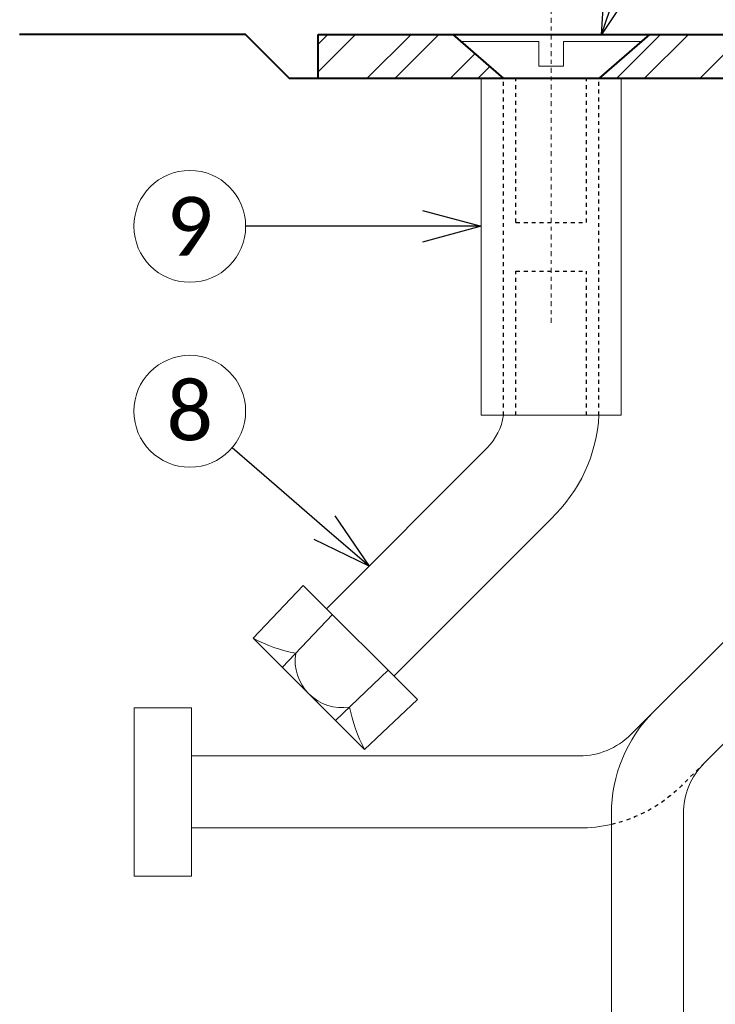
# Model space of a CAD drawing. Header units: metres. Extents: x -138 to 797, y -50 to 519.
# Tile 209 of 256: x 53 to 71, y 358 to 383. Entities that reach past the tile are written whole.
import ezdxf
from ezdxf import colors
from ezdxf.entities.mleader import LeaderData, LeaderLine
from ezdxf.enums import TextEntityAlignment as Align
from ezdxf.math import Vec2, Vec3

# ---------------------------------------------------------------- set-up
doc = ezdxf.new("R2010")
doc.units = ezdxf.units.M
doc.header["$MEASUREMENT"] = 0
doc.linetypes.add('Wisdot2', pattern=[0.125, 0.0625, -0.0625])
doc.linetypes.add('Wisdot4', pattern=[0.28125, 0.125, -0.0625, 0.03125, -0.0625])
for name, color, linetype, lineweight in [('B_ANNO_DIM', 7, 'Continuous', 18), ('B_ANNO_SYMB', 7, 'Continuous', 18), ('B_ANNO_TEXT', 7, 'Continuous', 18), ('B_CNTR', 1, 'Wisdot4', 18), ('B_DETAIL', 7, 'Continuous', 18), ('B_DETAIL_HIDDEN', 7, 'Wisdot2', 25), ('B_DETAIL_OBJ', 7, 'Continuous', 40), ('B_STEEL', 92, 'Continuous', 18)]:
    doc.layers.add(name, color=color, linetype=linetype, lineweight=lineweight)
doc.styles.add('Annotative', font='calibri.ttf', dxfattribs={"height": 0.0625})
doc.styles.get("Standard").update_dxf_attribs({"font": 'calibri.ttf'})
doc.dimstyles.new('Annotative', dxfattribs={"dimscale": 0, "dimtxt": 0.0625, "dimasz": 0.0625, "dimexe": 0.03125, "dimexo": 0.03125, "dimgap": 0.03125, "dimtad": 1, "dimdec": 3, "dimzin": 3, "dimdsep": 46, "dimlunit": 4, "dimtxsty": 'Standard', "dimblk": 'OPEN30', "dimcen": 0.03125, "dimaunit": 1, "dimadec": 0, "dimazin": 3, "dimtfac": 0.75, "dimtdec": 3, "dimtofl": 0, "dimtmove": 0, "dimatfit": 3, "dimldrblk": 'OPEN30', "dimfxl": 1, "dimtfill": 1, "dimfrac": 1, "dimtolj": 1, "dimtzin": 0, "dimarcsym": 0})

# ---------------------------------------------------------------- blocks, each defined once
blk = doc.blocks.new('_Open30')
at = {"color": 0, "linetype": 'ByBlock', "lineweight": -2}
for p, q in [((-1, 0.268), (0, 0)), ((0, 0), (-1, -0.268)), ((0, 0), (-1, 0))]:
    blk.add_line(p, q, dxfattribs=at)
blk = doc.blocks.new('*D5673')
at = {"layer": 'B_ANNO_DIM', "color": 0, "lineweight": -2, "transparency": 16777216}
for p, q in [((173.261, 116.257), (173.261, 129.796)), ((245.261, 116.257), (245.261, 129.796)), ((174.761, 129.046), (243.761, 129.046))]:
    blk.add_line(p, q, dxfattribs=at)
at = {"layer": 'Defpoints', "color": 0, "transparency": 16777216}
for p in [(245.261, 129.046), (173.261, 115.507), (245.261, 115.507)]:
    blk.add_point(p, dxfattribs=at)
at = {"layer": 'B_ANNO_DIM', "color": 0, "lineweight": -2, "transparency": 16777216, "xscale": 1.5, "yscale": 1.5, "zscale": 1.5, "rotation": 180}
blk.add_blockref('_Open30', (173.261, 129.046), dxfattribs=at)
at = {"layer": 'B_ANNO_DIM', "color": 0, "lineweight": -2, "transparency": 16777216, "xscale": 1.5, "yscale": 1.5, "zscale": 1.5}
blk.add_blockref('_Open30', (245.261, 129.046), dxfattribs=at)
at = {"layer": 'B_ANNO_DIM', "color": 0, "transparency": 16777216, "insert": (209.261, 130.554), "char_height": 1.5, "attachment_point": 5, "bg_fill": 3, "box_fill_scale": 1.25, "bg_fill_color": 256, "bg_fill_true_color": 13158600, "bg_fill_transparency": 0}
blk.add_mtext('\\A1;2\'-2"', dxfattribs=at)
blk = doc.blocks.new('*D5775')
at = {"layer": 'B_ANNO_DIM', "color": 0, "lineweight": -2, "transparency": 16777216}
for p, q in [((191.153, 106.525), (191.153, 124.931)), ((174.761, 124.181), (189.653, 124.181))]:
    blk.add_line(p, q, dxfattribs=at)
at = {"layer": 'Defpoints', "color": 0, "transparency": 16777216}
for p in [(173.261, 124.181), (191.153, 124.181), (191.153, 105.775)]:
    blk.add_point(p, dxfattribs=at)
at = {"layer": 'B_ANNO_DIM', "color": 0, "lineweight": -2, "transparency": 16777216, "xscale": 1.5, "yscale": 1.5, "zscale": 1.5, "rotation": 180}
blk.add_blockref('_Open30', (173.261, 124.181), dxfattribs=at)
at = {"layer": 'B_ANNO_DIM', "color": 0, "lineweight": -2, "transparency": 16777216, "xscale": 1.5, "yscale": 1.5, "zscale": 1.5}
blk.add_blockref('_Open30', (191.153, 124.181), dxfattribs=at)
blk = doc.blocks.new('*U5621')
at = {"layer": 'B_STEEL'}
h = blk.add_hatch(dxfattribs=at)
h.set_pattern_fill('ANSI32', color=256, scale=4)
h.set_pattern_definition([(45, (154.0961, -243.366), (-1.06066, 1.06066), []), (45, (154.8032, -243.366), (-1.06066, 1.06066), [])])
h.paths.add_polyline_path([(191.1525, 115.5074), (181.7149, 115.5074), (180.4215, 114.3824), (191.1525, 114.3824)])
h.paths.add_polyline_path([(197.0085, 115.5074), (191.1525, 115.5074), (191.1525, 114.3824), (197.0085, 114.3824)])
h.paths.add_polyline_path([(222.9675, 115.5074), (197.0085, 115.5074), (197.0085, 114.3824), (224.2537, 114.3824)])
h.paths.add_polyline_path([(245.2605, 115.5074), (240.5565, 115.5074), (239.2674, 114.3824), (245.2605, 114.3824)])
h.paths.add_polyline_path([(176.6922, 115.5074), (173.2605, 115.5074), (173.2605, 114.3824), (177.9855, 114.3824)])
at = {"layer": 'B_ANNO_SYMB'}
for centre in [(169.9873, 110.6155), (169.9873, 105.9021)]:
    blk.add_circle(centre, 1.4255, dxfattribs=at)
at = {"layer": 'B_CNTR'}
blk.add_line((179.2035, 108.1553), (179.2035, 120.5681), dxfattribs=at)
at = {"layer": 'B_DETAIL'}
for p, q in [((177.5707, 104.968), (173.4769, 100.8681)), ((179.1997, 103.1639), (175.1947, 99.1529)), ((181.2285, 97.6549), (186.6168, 103.0432)), ((172.8809, 101.4632), (171.6057, 100.1173)), ((172.8809, 101.4632), (175.7907, 98.5578)), ((173.6234, 100.7219), (172.3482, 99.3759)), ((171.6057, 100.1173), (174.4466, 97.2806)), ((175.0482, 99.2992), (173.7041, 98.022)), ((175.7907, 98.5578), (174.4466, 97.2806)), ((179.9304, 97.1191), (170.0324, 97.1191)), ((180.7386, 95.6434), (180.7386, 84.2544)), ((182.5756, 95.6434), (182.5756, 84.2544)), ((179.9304, 95.2822), (170.0324, 95.2822))]:
    blk.add_line(p, q, dxfattribs=at)
at = {"layer": 'B_DETAIL', "flags": 128}
for points in [[(176.9025, 115.3244), (178.8915, 115.3244), (178.8915, 114.6944), (179.5185, 114.6944), (179.5185, 115.3244), (181.5045, 115.3244)], [(180.9885, 114.3824), (180.9885, 105.7994), (177.4185, 105.7994), (177.4185, 114.3824)], [(183.1113, 96.9415), (186.8324, 100.6626)]]:
    blk.add_lwpolyline(points, dxfattribs=at)
blk.add_lwpolyline([(168.572, 94.0545), (168.572, 98.3468), (170.0324, 98.3468), (170.0324, 94.0545)], close=True, dxfattribs=at)
at = {"layer": 'B_DETAIL'}
for centre, radius, start, end in [((176.5145, 106.0143), 1.4866, 315.27058, 351.6902), ((176.5048, 106.0143), 3.9226, 313.39403, 356.86011), ((173.8744, 99.5485), 1.2008, 171.08219, 279.02086), ((184.4125, 95.6433), 3.6739, 135, 180), ((179.9302, 98.956), 1.8369, 270, 315), ((184.4125, 95.6433), 1.8369, 135, 180), ((179.9302, 98.956), 3.6739, 270, 282.71179)]:
    blk.add_arc(centre, radius, start, end, dxfattribs=at)
blk.add_ellipse((173.082, 103.2376), major_axis=(2.6211, -2.6179), ratio=0.924121, start_param=5.0310194, end_param=5.3471517, dxfattribs=at)
at = {"layer": 'B_DETAIL', "extrusion": (0, 0, -1)}
blk.add_ellipse((177.5648, 98.7616), major_axis=(-2.6218, 2.6172), ratio=0.924121, start_param=5.0310194, end_param=5.3471517, dxfattribs=at)
at = {"layer": 'B_DETAIL_HIDDEN', "ltscale": 0.5}
for p, q in [((177.9855, 105.7994), (177.9855, 114.3824)), ((178.3065, 110.7134), (178.3065, 114.3824)), ((180.1005, 110.7134), (180.1005, 114.3824)), ((180.4215, 105.7994), (180.4215, 114.3824)), ((178.3065, 110.7134), (180.1005, 110.7134)), ((178.3065, 105.7994), (178.3065, 109.4684)), ((178.3065, 109.4684), (180.1005, 109.4684)), ((180.1005, 105.7994), (180.1005, 109.4684))]:
    blk.add_line(p, q, dxfattribs=at)
at = {"layer": 'B_DETAIL_HIDDEN', "ltscale": 0.5, "flags": 128}
blk.add_lwpolyline([(183.1144, 96.9415), (182.528, 96.3582, -0.1418235), (180.7386, 95.3722)], format="xyb", dxfattribs=at)
at = {"layer": 'B_DETAIL_OBJ'}
for p, q in [((176.6922, 115.5074), (177.9855, 114.3824)), ((181.7149, 115.5074), (180.4215, 114.3824))]:
    blk.add_line(p, q, dxfattribs=at)
at = {"layer": 'B_DETAIL_OBJ', "flags": 128}
for points in [[(173.2605, 114.3824), (172.5334, 114.3824), (171.4084, 115.5074), (165.6495, 115.5074)], [(173.2605, 115.5074), (245.2605, 115.5074), (245.2605, 114.3824), (173.2605, 114.3824), (173.2605, 115.5074)]]:
    blk.add_lwpolyline(points, dxfattribs=at)
at = {"layer": 'B_ANNO_TEXT', "char_height": 1.5, "width": 3.563823, "attachment_point": 5, "style": 'Annotative'}
for s, insert in [('9', (169.9873, 110.6155)), ('8', (169.9873, 105.9021))]:
    blk.add_mtext(s, dxfattribs=dict(at, insert=insert))
at = {"layer": 'B_ANNO_TEXT', "style": 'Annotative'}
blk.add_attdef('DIM10', text='', height=1.5, rotation=300, dxfattribs=at).set_placement((32.2459, 105.4056), align=Align.MIDDLE_CENTER)
at = {"layer": 'B_ANNO_DIM'}
ml = blk.add_multileader_mtext('Standard', dxfattribs=at)
ml.set_content('', color=256)
ml.set_leader_properties()
ml.set_arrow_properties(name='OPEN30')
ml.build(insert=Vec2(0, 0))
ml.multileader.update_dxf_attribs({"text_right_attachment_type": 3, "dogleg_length": 0.0625, "arrow_head_size": 1.5, "scale": 24})
ctx = ml.context
ctx.base_point, ctx.scale, ctx.char_height, ctx.arrow_head_size, ctx.landing_gap_size, ctx.plane_origin, ctx.plane_x_axis, ctx.plane_y_axis = Vec3(171.4128, 110.6155), 24, 1.5, 1.5, 0.75, Vec3(176.3907, 110.6155), Vec3(-1, 0), Vec3(0, -1)
ctx.right_attachment = 3
notes = []
notes.append((ctx, [(0, (1, 1, 0), (172.9128, 110.6155), (-1, 0), 1.5, [(0, [(177.4185, 110.6155), (172.9128, 110.6155), (172.9128, 110.6155)], 0, [])])]))
ctx.mtext.insert, ctx.mtext.text_direction, ctx.mtext.rotation, ctx.mtext.flow_direction = Vec3(170.6628, 109.8655), Vec3(-1, 0), 3.1415927, 5
ml = blk.add_multileader_mtext('Standard', dxfattribs=at)
ml.set_content('', color=256)
ml.set_leader_properties()
ml.set_arrow_properties(name='OPEN30')
ml.build(insert=Vec2(0, 0))
ml.multileader.update_dxf_attribs({"text_right_attachment_type": 3, "dogleg_length": 0.0625, "arrow_head_size": 1.5, "scale": 24})
ctx = ml.context
ctx.base_point, ctx.scale, ctx.char_height, ctx.arrow_head_size, ctx.landing_gap_size, ctx.plane_origin, ctx.plane_x_axis, ctx.plane_y_axis = Vec3(171.0664, 104.9706), 24, 1.5, 1.5, 0.75, Vec3(174.8347, 101.718), Vec3(-0.7570016, 0.6534131), Vec3(-0.6534131, -0.7570016)
ctx.right_attachment = 3
notes.append((ctx, [(0, (1, 1, 0), (172.2019, 103.9905), (-0.7570016, 0.6534131), 1.5, [(0, [(174.5612, 101.9541), (172.2019, 103.9905), (172.2019, 103.9905)], 0, [])])]))
ctx.mtext.insert, ctx.mtext.text_direction, ctx.mtext.rotation, ctx.mtext.flow_direction = Vec3(170.0086, 104.8929), Vec3(-0.7570016, 0.6534131), 2.4295083, 5
for ctx, leaders in notes:
    for number, flags, end, landing, length, lines in leaders:
        leader = LeaderData()
        leader.index, (leader.has_last_leader_line, leader.has_dogleg_vector, leader.attachment_direction) = number, flags
        leader.last_leader_point, leader.dogleg_vector, leader.dogleg_length = Vec3(end), Vec3(landing), length
        for number, points, colour, breaks in lines:
            line = LeaderLine()
            line.index, line.vertices, line.color, line.breaks = number, Vec3.list(points), colors.encode_raw_color(colour), breaks
            leader.lines.append(line)
        ctx.leaders.append(leader)
dim = blk.add_linear_dim(base=(245.2605, 129.0462), p1=(173.2605, 115.5074), p2=(245.2605, 115.5074), dimstyle='Annotative', override={"dimlfac": 0.361}, dxfattribs=at)
dim.commit()
dim.dimension.update_dxf_attribs({"geometry": '*D5673', "text_midpoint": (209.2605, 130.5537)})
at = {"layer": 'B_ANNO_TEXT', "style": 'Annotative'}
blk.add_attdef('DIM8', text='', height=1.5, dxfattribs=at).set_placement((182.277, 126.1044), align=Align.MIDDLE_CENTER)
at = {"layer": 'B_ANNO_DIM'}
dim = blk.add_linear_dim(base=(191.1525, 124.1808), p1=(173.2605, 124.1808), p2=(191.1525, 105.7754), text=' ', dimstyle='Annotative', override={"dimlfac": 0.361}, dxfattribs=at)
dim.commit()
dim.dimension.update_dxf_attribs({"geometry": '*D5775', "text_midpoint": (182.2065, 124.1808)})
ml = blk.add_multileader_mtext('Standard', dxfattribs=at)
ml.set_content('', color=256)
ml.set_leader_properties()
ml.set_arrow_properties(name='OPEN30')
ml.build(insert=Vec2(0, 0))
ml.multileader.update_dxf_attribs({"text_right_attachment_type": 3, "dogleg_length": 0.0625, "arrow_head_size": 1.5, "scale": 24})
ctx = ml.context
ctx.base_point, ctx.scale, ctx.char_height, ctx.arrow_head_size, ctx.landing_gap_size, ctx.plane_origin, ctx.plane_x_axis, ctx.plane_y_axis = Vec3(182.4375, 121.3192), 24, 1.5, 1.5, 0.75, Vec3(180.3804, 115.1766), Vec3(-0.3175593, -0.9482384), Vec3(0.9482384, -0.3175593)
ctx.right_attachment = 3
notes = []
notes.append((ctx, [(0, (1, 1, 0), (181.4848, 118.4745), (0.3175593, 0.9482384), 1.5, [(0, [(180.4911, 115.5074), (181.4848, 118.4745), (181.4848, 118.4745)], 0, [])])]))
ctx.mtext.insert, ctx.mtext.text_direction, ctx.mtext.rotation, ctx.mtext.flow_direction = Vec3(182.9105, 120.3699), Vec3(-0.3175593, -0.9482384), 4.3892346, 5
for ctx, leaders in notes:
    for number, flags, end, landing, length, lines in leaders:
        leader = LeaderData()
        leader.index, (leader.has_last_leader_line, leader.has_dogleg_vector, leader.attachment_direction) = number, flags
        leader.last_leader_point, leader.dogleg_vector, leader.dogleg_length = Vec3(end), Vec3(landing), length
        for number, points, colour, breaks in lines:
            line = LeaderLine()
            line.index, line.vertices, line.color, line.breaks = number, Vec3.list(points), colors.encode_raw_color(colour), breaks
            leader.lines.append(line)
        ctx.leaders.append(leader)

msp = doc.modelspace()

# ---------------------------------------------------------------- block references
msp.add_blockref('*U5621', (-112.829, 266.839))

doc.saveas('drawing.dxf')
